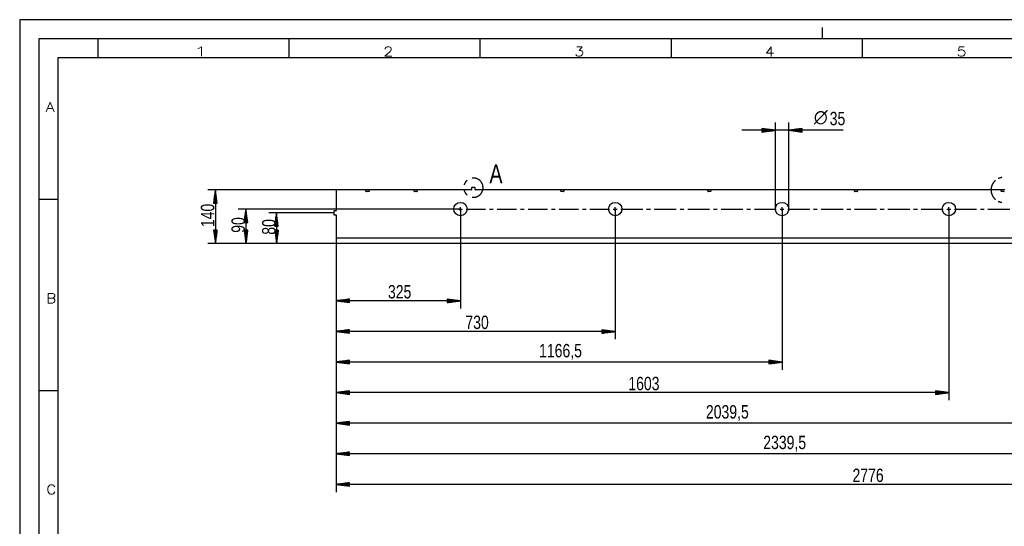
# Model space of a CAD drawing. Header units: millimetres. Extents: x -4 to 841, y -4 to 594.
# Tile 5 of 14: x 0 to 258, y 462 to 594. Entities that reach past the tile are written whole.
import ezdxf

# ---------------------------------------------------------------- set-up
doc = ezdxf.new("R2010")
doc.units = ezdxf.units.MM
doc.layers.add('1', color=7, linetype='Continuous')
doc.styles.add('SEACAD_Arial', font='arial.ttf', dxfattribs={"width": 0.75})
doc.styles.add('SEACAD_simplex_shx', font='simplex.shx', dxfattribs={"width": 0.587})

msp = doc.modelspace()

# ---------------------------------------------------------------- linework, layer by layer
at = {"layer": '1', "color": 7, "linetype": 'Continuous'}
for p, q in [((841, 594), (0, 594)), ((0, 594), (0, 0)), ((210, 589), (210, 592)), ((836, 589), (5, 589)), ((5, 589), (5, 5)), ((20.5, 584), (20.5, 589)), ((70.5, 584), (70.5, 589)), ((120.5, 584), (120.5, 589)), ((170.5, 584), (170.5, 589)), ((220.5, 584), (220.5, 589)), ((831, 584), (10, 584)), ((10, 584), (10, 10)), ((197.7, 544.49), (197.7, 567.09)), ((201.2, 544.49), (201.2, 567.09)), ((215.46, 565.09), (188.95, 565.09)), ((197.7, 565.09), (194.2, 565.55)), ((194.2, 565.55), (194.2, 564.62)), ((194.2, 565.54), (194.22, 565.54)), ((194.2, 565.54), (194.22, 565.54)), ((194.2, 565.49), (194.61, 565.49)), ((194.2, 565.44), (195, 565.44)), ((194.2, 565.39), (195.38, 565.39)), ((194.2, 565.34), (195.77, 565.34)), ((194.2, 565.29), (196.15, 565.29)), ((194.2, 565.24), (196.54, 565.24)), ((194.2, 565.19), (196.93, 565.19)), ((194.2, 565.14), (197.31, 565.14)), ((194.2, 564.62), (197.7, 565.09)), ((194.2, 565.09), (197.7, 565.09)), ((194.2, 565.09), (197.7, 565.09)), ((194.2, 565.03), (197.31, 565.03)), ((194.2, 564.98), (196.93, 564.98)), ((194.2, 564.93), (196.54, 564.93)), ((194.2, 564.88), (196.15, 564.88)), ((194.2, 564.83), (195.77, 564.83)), ((194.2, 564.78), (195.38, 564.78)), ((194.2, 564.73), (195, 564.73)), ((194.2, 564.68), (194.61, 564.68)), ((194.2, 564.63), (194.22, 564.63)), ((194.2, 564.63), (194.22, 564.63)), ((204.7, 565.55), (201.2, 565.09)), ((201.2, 565.09), (204.7, 564.62)), ((204.7, 565.09), (201.2, 565.09)), ((204.7, 565.09), (201.2, 565.09)), ((204.7, 565.14), (201.58, 565.14)), ((204.7, 565.03), (201.58, 565.03)), ((204.7, 565.19), (201.97, 565.19)), ((204.7, 564.98), (201.97, 564.98)), ((204.7, 565.24), (202.36, 565.24)), ((204.7, 564.93), (202.36, 564.93)), ((204.7, 565.29), (202.74, 565.29)), ((204.7, 564.88), (202.74, 564.88)), ((204.7, 565.34), (203.13, 565.34)), ((204.7, 564.83), (203.13, 564.83)), ((204.7, 565.39), (203.51, 565.39)), ((204.7, 564.78), (203.51, 564.78)), ((204.7, 565.44), (203.9, 565.44)), ((204.7, 564.73), (203.9, 564.73)), ((204.7, 565.49), (204.28, 565.49)), ((204.7, 564.68), (204.28, 564.68)), ((204.7, 565.54), (204.67, 565.54)), ((204.7, 565.54), (204.67, 565.54)), ((204.7, 564.63), (204.67, 564.63)), ((204.7, 564.63), (204.67, 564.63)), ((204.7, 564.62), (204.7, 565.55)), ((82.8, 549.49), (49.2, 549.49)), ((51.2, 549.49), (50.74, 545.99)), ((51.1, 545.99), (51.1, 548.71)), ((51.15, 545.99), (51.15, 549.1)), ((51.2, 549.49), (51.2, 535.49)), ((51.66, 545.99), (51.2, 549.49)), ((51.2, 545.99), (51.2, 549.49)), ((51.2, 545.99), (51.2, 549.49)), ((51.25, 545.99), (51.25, 549.1)), ((51.3, 545.99), (51.3, 548.71)), ((90.5, 549.49), (82.8, 549.49)), ((82.8, 549.49), (82.8, 544.09)), ((91.5, 549.49), (90.5, 549.49)), ((90.6, 549.19), (90.6, 549.39)), ((91.3, 549.09), (90.7, 549.09)), ((91.4, 549.39), (91.4, 549.19)), ((103.1, 549.49), (91.5, 549.49)), ((104.1, 549.49), (103.1, 549.49)), ((103.2, 549.19), (103.2, 549.39)), ((103.9, 549.09), (103.3, 549.09)), ((104, 549.39), (104, 549.19)), ((118.1, 549.49), (104.1, 549.49)), ((118.2, 549.99), (118.2, 549.59)), ((119.1, 550.09), (118.3, 550.09)), ((119.2, 549.59), (119.2, 549.99)), ((141.5, 549.49), (119.3, 549.49)), ((142.5, 549.49), (141.5, 549.49)), ((141.6, 549.19), (141.6, 549.39)), ((142.3, 549.09), (141.7, 549.09)), ((142.4, 549.39), (142.4, 549.19)), ((179.9, 549.49), (142.5, 549.49)), ((180.9, 549.49), (179.9, 549.49)), ((180, 549.19), (180, 549.39)), ((180.7, 549.09), (180.1, 549.09)), ((180.8, 549.39), (180.8, 549.19)), ((218.3, 549.49), (180.9, 549.49)), ((219.3, 549.49), (218.3, 549.49)), ((218.4, 549.19), (218.4, 549.39)), ((219.1, 549.09), (218.5, 549.09)), ((219.2, 549.39), (219.2, 549.19)), ((256.7, 549.49), (219.3, 549.49)), ((257.7, 549.49), (256.69, 549.49)), ((256.8, 549.19), (256.8, 549.39)), ((257.5, 549.09), (256.9, 549.09)), ((10, 547), (5, 547)), ((50.79, 545.99), (50.79, 546.4)), ((50.84, 545.99), (50.84, 546.78)), ((50.89, 545.99), (50.89, 547.17)), ((50.94, 545.99), (50.94, 547.56)), ((50.99, 545.99), (50.99, 547.94)), ((51.05, 545.99), (51.05, 548.33)), ((51.35, 545.99), (51.35, 548.33)), ((51.4, 545.99), (51.4, 547.94)), ((51.45, 545.99), (51.45, 547.56)), ((51.5, 545.99), (51.5, 547.17)), ((51.55, 545.99), (51.55, 546.78)), ((51.6, 545.99), (51.6, 546.4)), ((115.3, 545.99), (115.3, 546.24)), ((155.8, 545.99), (155.8, 546.24)), ((199.45, 545.99), (199.45, 546.24)), ((243.1, 545.99), (243.1, 546.24)), ((50.74, 545.99), (50.74, 546.01)), ((50.74, 545.99), (50.74, 546.01)), ((50.74, 545.99), (51.66, 545.99)), ((51.65, 545.99), (51.65, 546.01)), ((51.65, 545.99), (51.65, 546.01)), ((115.3, 544.49), (57.2, 544.49)), ((59.2, 544.49), (58.74, 540.99)), ((59.1, 540.99), (59.1, 543.71)), ((59.15, 540.99), (59.15, 544.1)), ((59.2, 544.49), (59.2, 535.49)), ((59.66, 540.99), (59.2, 544.49)), ((59.2, 540.99), (59.2, 544.49)), ((59.2, 540.99), (59.2, 544.49)), ((59.25, 540.99), (59.25, 544.1)), ((59.3, 540.99), (59.3, 543.71)), ((82.2, 543.89), (82.2, 543.09)), ((82.7, 543.99), (82.3, 543.99)), ((113.8, 544.49), (113.55, 544.49)), ((114.8, 544.49), (115.8, 544.49)), ((115.3, 543.99), (115.3, 544.99)), ((115.3, 544.49), (115.3, 518.49)), ((116.8, 544.49), (121.9, 544.49)), ((122.9, 544.49), (123.9, 544.49)), ((124.9, 544.49), (130, 544.49)), ((131, 544.49), (132, 544.49)), ((133, 544.49), (138.1, 544.49)), ((139.1, 544.49), (140.1, 544.49)), ((141.1, 544.49), (146.2, 544.49)), ((147.2, 544.49), (148.2, 544.49)), ((149.2, 544.49), (154.3, 544.49)), ((155.3, 544.49), (156.3, 544.49)), ((155.8, 543.99), (155.8, 544.99)), ((155.8, 544.49), (155.8, 510.49)), ((157.3, 544.49), (163.03, 544.49)), ((164.03, 544.49), (165.03, 544.49)), ((166.03, 544.49), (171.76, 544.49)), ((172.76, 544.49), (173.76, 544.49)), ((174.76, 544.49), (180.49, 544.49)), ((181.49, 544.49), (182.49, 544.49)), ((183.49, 544.49), (189.22, 544.49)), ((190.22, 544.49), (191.22, 544.49)), ((192.22, 544.49), (197.95, 544.49)), ((198.95, 544.49), (199.95, 544.49)), ((199.45, 543.99), (199.45, 544.99)), ((199.45, 544.49), (199.45, 502.49)), ((200.95, 544.49), (206.68, 544.49)), ((207.68, 544.49), (208.68, 544.49)), ((209.68, 544.49), (215.41, 544.49)), ((216.41, 544.49), (217.41, 544.49)), ((218.41, 544.49), (224.14, 544.49)), ((225.14, 544.49), (226.14, 544.49)), ((227.14, 544.49), (232.87, 544.49)), ((233.87, 544.49), (234.87, 544.49)), ((235.87, 544.49), (241.6, 544.49)), ((242.6, 544.49), (243.6, 544.49)), ((243.1, 543.99), (243.1, 544.99)), ((243.1, 544.49), (243.1, 494.49)), ((244.6, 544.49), (250.33, 544.49)), ((251.33, 544.49), (252.33, 544.49)), ((253.33, 544.49), (259.06, 544.49)), ((58.74, 540.99), (58.74, 541.01)), ((58.74, 540.99), (58.74, 541.01)), ((58.74, 540.99), (59.66, 540.99)), ((58.79, 540.99), (58.79, 541.4)), ((58.84, 540.99), (58.84, 541.78)), ((58.89, 540.99), (58.89, 542.17)), ((58.94, 540.99), (58.94, 542.56)), ((58.99, 540.99), (58.99, 542.94)), ((59.05, 540.99), (59.05, 543.33)), ((59.35, 540.99), (59.35, 543.33)), ((59.4, 540.99), (59.4, 542.94)), ((59.45, 540.99), (59.45, 542.56)), ((59.5, 540.99), (59.5, 542.17)), ((59.55, 540.99), (59.55, 541.78)), ((59.6, 540.99), (59.6, 541.4)), ((59.65, 540.99), (59.65, 541.01)), ((59.65, 540.99), (59.65, 541.01)), ((82.2, 543.49), (65.2, 543.49)), ((67.2, 543.49), (66.74, 539.99)), ((66.89, 539.99), (66.89, 541.17)), ((66.94, 539.99), (66.94, 541.56)), ((66.99, 539.99), (66.99, 541.94)), ((67.05, 539.99), (67.05, 542.33)), ((67.1, 539.99), (67.1, 542.71)), ((67.15, 539.99), (67.15, 543.1)), ((67.2, 543.49), (67.2, 535.49)), ((67.66, 539.99), (67.2, 543.49)), ((67.2, 539.99), (67.2, 543.49)), ((67.2, 539.99), (67.2, 543.49)), ((67.25, 539.99), (67.25, 543.1)), ((67.3, 539.99), (67.3, 542.71)), ((67.35, 539.99), (67.35, 542.33)), ((67.4, 539.99), (67.4, 541.94)), ((67.45, 539.99), (67.45, 541.56)), ((67.5, 539.99), (67.5, 541.17)), ((82.3, 542.99), (82.7, 542.99)), ((82.8, 542.89), (82.8, 536.89)), ((115.3, 542.99), (115.3, 542.74)), ((155.8, 542.99), (155.8, 542.74)), ((199.45, 542.99), (199.45, 542.74)), ((243.1, 542.99), (243.1, 542.74)), ((51.66, 538.99), (50.74, 538.99)), ((50.74, 538.99), (51.2, 535.49)), ((50.74, 538.99), (50.74, 538.96)), ((50.74, 538.99), (50.74, 538.96)), ((50.79, 538.99), (50.79, 538.57)), ((50.84, 538.99), (50.84, 538.19)), ((50.89, 538.99), (50.89, 537.8)), ((50.94, 538.99), (50.94, 537.41)), ((50.99, 538.99), (50.99, 537.03)), ((51.05, 538.99), (51.05, 536.64)), ((51.1, 538.99), (51.1, 536.26)), ((51.15, 538.99), (51.15, 535.87)), ((51.2, 535.49), (51.66, 538.99)), ((51.2, 538.99), (51.2, 535.49)), ((51.2, 538.99), (51.2, 535.49)), ((51.25, 538.99), (51.25, 535.87)), ((51.3, 538.99), (51.3, 536.26)), ((51.35, 538.99), (51.35, 536.64)), ((51.4, 538.99), (51.4, 537.03)), ((51.45, 538.99), (51.45, 537.41)), ((51.5, 538.99), (51.5, 537.8)), ((51.55, 538.99), (51.55, 538.19)), ((51.6, 538.99), (51.6, 538.57)), ((51.65, 538.99), (51.65, 538.96)), ((51.65, 538.99), (51.65, 538.96)), ((59.66, 538.99), (58.74, 538.99)), ((58.74, 538.99), (59.2, 535.49)), ((58.74, 538.99), (58.74, 538.96)), ((58.74, 538.99), (58.74, 538.96)), ((58.79, 538.99), (58.79, 538.57)), ((58.84, 538.99), (58.84, 538.19)), ((58.89, 538.99), (58.89, 537.8)), ((58.94, 538.99), (58.94, 537.41)), ((58.99, 538.99), (58.99, 537.03)), ((59.05, 538.99), (59.05, 536.64)), ((59.1, 538.99), (59.1, 536.26)), ((59.15, 538.99), (59.15, 535.87)), ((59.2, 535.49), (59.66, 538.99)), ((59.2, 538.99), (59.2, 535.49)), ((59.2, 538.99), (59.2, 535.49)), ((59.25, 538.99), (59.25, 535.87)), ((59.3, 538.99), (59.3, 536.26)), ((59.35, 538.99), (59.35, 536.64)), ((59.4, 538.99), (59.4, 537.03)), ((59.45, 538.99), (59.45, 537.41)), ((59.5, 538.99), (59.5, 537.8)), ((59.55, 538.99), (59.55, 538.19)), ((59.6, 538.99), (59.6, 538.57)), ((59.65, 538.99), (59.65, 538.96)), ((59.65, 538.99), (59.65, 538.96)), ((66.74, 539.99), (66.74, 540.01)), ((66.74, 539.99), (66.74, 540.01)), ((66.74, 539.99), (67.66, 539.99)), ((67.66, 538.99), (66.74, 538.99)), ((66.74, 538.99), (67.2, 535.49)), ((66.74, 538.99), (66.74, 538.96)), ((66.74, 538.99), (66.74, 538.96)), ((66.79, 539.99), (66.79, 540.4)), ((66.79, 538.99), (66.79, 538.57)), ((66.84, 539.99), (66.84, 540.78)), ((66.84, 538.99), (66.84, 538.19)), ((66.89, 538.99), (66.89, 537.8)), ((66.94, 538.99), (66.94, 537.41)), ((66.99, 538.99), (66.99, 537.03)), ((67.05, 538.99), (67.05, 536.64)), ((67.1, 538.99), (67.1, 536.26)), ((67.15, 538.99), (67.15, 535.87)), ((67.2, 535.49), (67.66, 538.99)), ((67.2, 538.99), (67.2, 535.49)), ((67.2, 538.99), (67.2, 535.49)), ((67.25, 538.99), (67.25, 535.87)), ((67.3, 538.99), (67.3, 536.26)), ((67.35, 538.99), (67.35, 536.64)), ((67.4, 538.99), (67.4, 537.03)), ((67.45, 538.99), (67.45, 537.41)), ((67.5, 538.99), (67.5, 537.8)), ((67.55, 539.99), (67.55, 540.78)), ((67.55, 538.99), (67.55, 538.19)), ((67.6, 539.99), (67.6, 540.4)), ((67.6, 538.99), (67.6, 538.57)), ((67.65, 539.99), (67.65, 540.01)), ((67.65, 539.99), (67.65, 540.01)), ((67.65, 538.99), (67.65, 538.96)), ((67.65, 538.99), (67.65, 538.96)), ((82.8, 536.89), (82.8, 518.49)), ((82.8, 536.89), (82.8, 510.49)), ((82.8, 536.89), (82.8, 502.49)), ((82.8, 536.89), (82.8, 494.49)), ((82.8, 536.89), (82.8, 486.49)), ((82.8, 536.89), (82.8, 478.49)), ((82.8, 536.89), (82.8, 470.49)), ((381.22, 536.89), (82.8, 536.89)), ((82.8, 535.49), (49.2, 535.49)), ((82.8, 535.49), (57.2, 535.49)), ((82.8, 535.49), (65.2, 535.49)), ((381.4, 535.49), (82.8, 535.49)), ((86.3, 520.95), (82.8, 520.49)), ((115.3, 520.49), (82.8, 520.49)), ((82.8, 520.49), (86.3, 520.02)), ((86.3, 520.49), (82.8, 520.49)), ((86.3, 520.49), (82.8, 520.49)), ((86.3, 520.54), (83.18, 520.54)), ((86.3, 520.43), (83.18, 520.43)), ((86.3, 520.59), (83.57, 520.59)), ((86.3, 520.38), (83.57, 520.38)), ((86.3, 520.64), (83.96, 520.64)), ((86.3, 520.69), (84.34, 520.69)), ((86.3, 520.74), (84.73, 520.74)), ((86.3, 520.79), (85.11, 520.79)), ((86.3, 520.84), (85.5, 520.84)), ((86.3, 520.89), (85.88, 520.89)), ((86.3, 520.94), (86.27, 520.94)), ((86.3, 520.94), (86.27, 520.94)), ((86.3, 520.02), (86.3, 520.95)), ((115.3, 520.49), (111.8, 520.95)), ((111.8, 520.95), (111.8, 520.02)), ((111.8, 520.94), (111.82, 520.94)), ((111.8, 520.94), (111.82, 520.94)), ((111.8, 520.89), (112.21, 520.89)), ((111.8, 520.84), (112.6, 520.84)), ((111.8, 520.79), (112.98, 520.79)), ((111.8, 520.74), (113.37, 520.74)), ((111.8, 520.69), (113.75, 520.69)), ((111.8, 520.64), (114.14, 520.64)), ((111.8, 520.59), (114.53, 520.59)), ((111.8, 520.54), (114.91, 520.54)), ((111.8, 520.02), (115.3, 520.49)), ((111.8, 520.49), (115.3, 520.49)), ((111.8, 520.49), (115.3, 520.49)), ((111.8, 520.43), (114.91, 520.43)), ((111.8, 520.38), (114.53, 520.38)), ((86.3, 520.33), (83.96, 520.33)), ((86.3, 520.28), (84.34, 520.28)), ((86.3, 520.23), (84.73, 520.23)), ((86.3, 520.18), (85.11, 520.18)), ((86.3, 520.13), (85.5, 520.13)), ((86.3, 520.08), (85.88, 520.08)), ((86.3, 520.03), (86.27, 520.03)), ((86.3, 520.03), (86.27, 520.03)), ((111.8, 520.33), (114.14, 520.33)), ((111.8, 520.28), (113.75, 520.28)), ((111.8, 520.23), (113.37, 520.23)), ((111.8, 520.18), (112.98, 520.18)), ((111.8, 520.13), (112.6, 520.13)), ((111.8, 520.08), (112.21, 520.08)), ((111.8, 520.03), (111.82, 520.03)), ((111.8, 520.03), (111.82, 520.03)), ((86.3, 512.95), (82.8, 512.49)), ((86.3, 512.64), (83.96, 512.64)), ((86.3, 512.69), (84.34, 512.69)), ((86.3, 512.74), (84.73, 512.74)), ((86.3, 512.79), (85.11, 512.79)), ((86.3, 512.84), (85.5, 512.84)), ((86.3, 512.89), (85.88, 512.89)), ((86.3, 512.94), (86.27, 512.94)), ((86.3, 512.94), (86.27, 512.94)), ((86.3, 512.02), (86.3, 512.95)), ((155.8, 512.49), (152.3, 512.95)), ((152.3, 512.95), (152.3, 512.02)), ((152.3, 512.94), (152.32, 512.94)), ((152.3, 512.94), (152.32, 512.94)), ((152.3, 512.89), (152.71, 512.89)), ((152.3, 512.84), (153.1, 512.84)), ((152.3, 512.79), (153.48, 512.79)), ((152.3, 512.74), (153.87, 512.74)), ((152.3, 512.69), (154.25, 512.69)), ((152.3, 512.64), (154.64, 512.64)), ((155.8, 512.49), (82.8, 512.49)), ((82.8, 512.49), (86.3, 512.02)), ((86.3, 512.49), (82.8, 512.49)), ((86.3, 512.49), (82.8, 512.49)), ((86.3, 512.54), (83.18, 512.54)), ((86.3, 512.43), (83.18, 512.43)), ((86.3, 512.59), (83.57, 512.59)), ((86.3, 512.38), (83.57, 512.38)), ((86.3, 512.33), (83.96, 512.33)), ((86.3, 512.28), (84.34, 512.28)), ((86.3, 512.23), (84.73, 512.23)), ((86.3, 512.18), (85.11, 512.18)), ((86.3, 512.13), (85.5, 512.13)), ((86.3, 512.08), (85.88, 512.08)), ((86.3, 512.03), (86.27, 512.03)), ((86.3, 512.03), (86.27, 512.03)), ((152.3, 512.59), (155.03, 512.59)), ((152.3, 512.54), (155.41, 512.54)), ((152.3, 512.02), (155.8, 512.49)), ((152.3, 512.49), (155.8, 512.49)), ((152.3, 512.49), (155.8, 512.49)), ((152.3, 512.43), (155.41, 512.43)), ((152.3, 512.38), (155.03, 512.38)), ((152.3, 512.33), (154.64, 512.33)), ((152.3, 512.28), (154.25, 512.28)), ((152.3, 512.23), (153.87, 512.23)), ((152.3, 512.18), (153.48, 512.18)), ((152.3, 512.13), (153.1, 512.13)), ((152.3, 512.08), (152.71, 512.08)), ((152.3, 512.03), (152.32, 512.03)), ((152.3, 512.03), (152.32, 512.03)), ((86.3, 504.95), (82.8, 504.49)), ((86.3, 504.89), (85.88, 504.89)), ((86.3, 504.94), (86.27, 504.94)), ((86.3, 504.94), (86.27, 504.94)), ((86.3, 504.02), (86.3, 504.95)), ((199.45, 504.49), (195.95, 504.95)), ((195.95, 504.95), (195.95, 504.02)), ((195.95, 504.94), (195.97, 504.94)), ((195.95, 504.94), (195.97, 504.94)), ((195.95, 504.89), (196.36, 504.89)), ((199.45, 504.49), (82.8, 504.49)), ((82.8, 504.49), (86.3, 504.02)), ((86.3, 504.49), (82.8, 504.49)), ((86.3, 504.49), (82.8, 504.49)), ((86.3, 504.54), (83.18, 504.54)), ((86.3, 504.43), (83.18, 504.43)), ((86.3, 504.59), (83.57, 504.59)), ((86.3, 504.38), (83.57, 504.38)), ((86.3, 504.64), (83.96, 504.64)), ((86.3, 504.33), (83.96, 504.33)), ((86.3, 504.69), (84.34, 504.69)), ((86.3, 504.28), (84.34, 504.28)), ((86.3, 504.74), (84.73, 504.74)), ((86.3, 504.23), (84.73, 504.23)), ((86.3, 504.79), (85.11, 504.79)), ((86.3, 504.18), (85.11, 504.18)), ((86.3, 504.84), (85.5, 504.84)), ((86.3, 504.13), (85.5, 504.13)), ((86.3, 504.08), (85.88, 504.08)), ((86.3, 504.03), (86.27, 504.03)), ((86.3, 504.03), (86.27, 504.03)), ((195.95, 504.84), (196.75, 504.84)), ((195.95, 504.79), (197.13, 504.79)), ((195.95, 504.74), (197.52, 504.74)), ((195.95, 504.69), (197.9, 504.69)), ((195.95, 504.64), (198.29, 504.64)), ((195.95, 504.59), (198.68, 504.59)), ((195.95, 504.54), (199.06, 504.54)), ((195.95, 504.02), (199.45, 504.49)), ((195.95, 504.49), (199.45, 504.49)), ((195.95, 504.49), (199.45, 504.49)), ((195.95, 504.43), (199.06, 504.43)), ((195.95, 504.38), (198.68, 504.38)), ((195.95, 504.33), (198.29, 504.33)), ((195.95, 504.28), (197.9, 504.28)), ((195.95, 504.23), (197.52, 504.23)), ((195.95, 504.18), (197.13, 504.18)), ((195.95, 504.13), (196.75, 504.13)), ((195.95, 504.08), (196.36, 504.08)), ((195.95, 504.03), (195.97, 504.03)), ((195.95, 504.03), (195.97, 504.03)), ((10, 497), (5, 497)), ((86.3, 496.95), (82.8, 496.49)), ((243.1, 496.49), (82.8, 496.49)), ((82.8, 496.49), (86.3, 496.02)), ((86.3, 496.49), (82.8, 496.49)), ((86.3, 496.49), (82.8, 496.49)), ((86.3, 496.54), (83.18, 496.54)), ((86.3, 496.43), (83.18, 496.43)), ((86.3, 496.59), (83.57, 496.59)), ((86.3, 496.38), (83.57, 496.38)), ((86.3, 496.64), (83.96, 496.64)), ((86.3, 496.33), (83.96, 496.33)), ((86.3, 496.69), (84.34, 496.69)), ((86.3, 496.28), (84.34, 496.28)), ((86.3, 496.74), (84.73, 496.74)), ((86.3, 496.23), (84.73, 496.23)), ((86.3, 496.79), (85.11, 496.79)), ((86.3, 496.18), (85.11, 496.18)), ((86.3, 496.84), (85.5, 496.84)), ((86.3, 496.13), (85.5, 496.13)), ((86.3, 496.89), (85.88, 496.89)), ((86.3, 496.08), (85.88, 496.08)), ((86.3, 496.94), (86.27, 496.94)), ((86.3, 496.94), (86.27, 496.94)), ((86.3, 496.03), (86.27, 496.03)), ((86.3, 496.03), (86.27, 496.03)), ((86.3, 496.02), (86.3, 496.95)), ((243.1, 496.49), (239.6, 496.95)), ((239.6, 496.95), (239.6, 496.02)), ((239.6, 496.94), (239.62, 496.94)), ((239.6, 496.94), (239.62, 496.94)), ((239.6, 496.89), (240.01, 496.89)), ((239.6, 496.84), (240.4, 496.84)), ((239.6, 496.79), (240.78, 496.79)), ((239.6, 496.74), (241.17, 496.74)), ((239.6, 496.69), (241.55, 496.69)), ((239.6, 496.64), (241.94, 496.64)), ((239.6, 496.59), (242.33, 496.59)), ((239.6, 496.54), (242.71, 496.54)), ((239.6, 496.02), (243.1, 496.49)), ((239.6, 496.49), (243.1, 496.49)), ((239.6, 496.49), (243.1, 496.49)), ((239.6, 496.43), (242.71, 496.43)), ((239.6, 496.38), (242.33, 496.38)), ((239.6, 496.33), (241.94, 496.33)), ((239.6, 496.28), (241.55, 496.28)), ((239.6, 496.23), (241.17, 496.23)), ((239.6, 496.18), (240.78, 496.18)), ((239.6, 496.13), (240.4, 496.13)), ((239.6, 496.08), (240.01, 496.08)), ((239.6, 496.03), (239.62, 496.03)), ((239.6, 496.03), (239.62, 496.03)), ((86.3, 488.95), (82.8, 488.49)), ((286.75, 488.49), (82.8, 488.49)), ((82.8, 488.49), (86.3, 488.02)), ((86.3, 488.49), (82.8, 488.49)), ((86.3, 488.49), (82.8, 488.49)), ((86.3, 488.54), (83.18, 488.54)), ((86.3, 488.43), (83.18, 488.43)), ((86.3, 488.59), (83.57, 488.59)), ((86.3, 488.38), (83.57, 488.38)), ((86.3, 488.64), (83.96, 488.64)), ((86.3, 488.33), (83.96, 488.33)), ((86.3, 488.69), (84.34, 488.69)), ((86.3, 488.28), (84.34, 488.28)), ((86.3, 488.74), (84.73, 488.74)), ((86.3, 488.23), (84.73, 488.23)), ((86.3, 488.79), (85.11, 488.79)), ((86.3, 488.18), (85.11, 488.18)), ((86.3, 488.84), (85.5, 488.84)), ((86.3, 488.13), (85.5, 488.13)), ((86.3, 488.89), (85.88, 488.89)), ((86.3, 488.08), (85.88, 488.08)), ((86.3, 488.94), (86.27, 488.94)), ((86.3, 488.94), (86.27, 488.94)), ((86.3, 488.03), (86.27, 488.03)), ((86.3, 488.03), (86.27, 488.03)), ((86.3, 488.02), (86.3, 488.95)), ((86.3, 480.95), (82.8, 480.49)), ((316.75, 480.49), (82.8, 480.49)), ((82.8, 480.49), (86.3, 480.02)), ((86.3, 480.49), (82.8, 480.49)), ((86.3, 480.49), (82.8, 480.49)), ((86.3, 480.54), (83.18, 480.54)), ((86.3, 480.43), (83.18, 480.43)), ((86.3, 480.59), (83.57, 480.59)), ((86.3, 480.38), (83.57, 480.38)), ((86.3, 480.64), (83.96, 480.64)), ((86.3, 480.33), (83.96, 480.33)), ((86.3, 480.69), (84.34, 480.69)), ((86.3, 480.28), (84.34, 480.28)), ((86.3, 480.74), (84.73, 480.74)), ((86.3, 480.23), (84.73, 480.23)), ((86.3, 480.79), (85.11, 480.79)), ((86.3, 480.18), (85.11, 480.18)), ((86.3, 480.84), (85.5, 480.84)), ((86.3, 480.13), (85.5, 480.13)), ((86.3, 480.89), (85.88, 480.89)), ((86.3, 480.08), (85.88, 480.08)), ((86.3, 480.94), (86.27, 480.94)), ((86.3, 480.94), (86.27, 480.94)), ((86.3, 480.03), (86.27, 480.03)), ((86.3, 480.03), (86.27, 480.03)), ((86.3, 480.02), (86.3, 480.95)), ((86.3, 472.95), (82.8, 472.49)), ((360.4, 472.49), (82.8, 472.49)), ((82.8, 472.49), (86.3, 472.02)), ((86.3, 472.49), (82.8, 472.49)), ((86.3, 472.49), (82.8, 472.49)), ((86.3, 472.54), (83.18, 472.54)), ((86.3, 472.43), (83.18, 472.43)), ((86.3, 472.59), (83.57, 472.59)), ((86.3, 472.38), (83.57, 472.38)), ((86.3, 472.64), (83.96, 472.64)), ((86.3, 472.33), (83.96, 472.33)), ((86.3, 472.69), (84.34, 472.69)), ((86.3, 472.28), (84.34, 472.28)), ((86.3, 472.74), (84.73, 472.74)), ((86.3, 472.23), (84.73, 472.23)), ((86.3, 472.79), (85.11, 472.79)), ((86.3, 472.18), (85.11, 472.18)), ((86.3, 472.84), (85.5, 472.84)), ((86.3, 472.13), (85.5, 472.13)), ((86.3, 472.89), (85.88, 472.89)), ((86.3, 472.08), (85.88, 472.08)), ((86.3, 472.94), (86.27, 472.94)), ((86.3, 472.94), (86.27, 472.94)), ((86.3, 472.03), (86.27, 472.03)), ((86.3, 472.03), (86.27, 472.03)), ((86.3, 472.02), (86.3, 472.95))]:
    msp.add_line(p, q, dxfattribs=at)
for centre in [(115.3, 544.49), (155.8, 544.49), (199.45, 544.49), (243.1, 544.49)]:
    msp.add_circle(centre, 1.75, dxfattribs=at)
for centre, start, end in [((90.5, 549.39), 0, 90), ((90.7, 549.19), 180, 270), ((91.3, 549.19), 270, 0), ((91.5, 549.39), 90, 180), ((103.1, 549.39), 0, 90), ((103.3, 549.19), 180, 270), ((103.9, 549.19), 270, 0), ((104.1, 549.39), 90, 180), ((118.1, 549.59), 270, 0), ((118.3, 549.99), 90, 180), ((119.1, 549.99), 0, 90), ((119.3, 549.59), 180, 270), ((141.5, 549.39), 0, 90), ((141.7, 549.19), 180, 270), ((142.3, 549.19), 270, 0), ((142.5, 549.39), 90, 180), ((179.9, 549.39), 0, 90), ((180.1, 549.19), 180, 270), ((180.7, 549.19), 270, 0), ((180.9, 549.39), 90, 180), ((218.3, 549.39), 0, 90), ((218.5, 549.19), 180, 270), ((219.1, 549.19), 270, 0), ((219.3, 549.39), 90, 180), ((256.7, 549.39), 0, 90), ((256.9, 549.19), 180, 270), ((257.5, 549.19), 270, 0), ((82.3, 543.89), 90, 180), ((82.7, 544.09), 270, 0), ((82.3, 543.09), 180, 270), ((82.7, 542.89), 0, 90)]:
    msp.add_arc(centre, 0.1, start, end, dxfattribs=at)
for points, knots in [([(117.03, 552.01), (116.55, 551.46), (116.25, 550.8)], [0, 0, 0.500016, 1, 1]), ([(121.25, 550.09), (121.14, 550.8), (120.84, 551.46), (120.37, 552.01), (119.76, 552.4), (119.06, 552.61), (118.34, 552.61)], [0, 0, 0.166666, 0.333328, 0.499999, 0.666666, 0.833332, 1, 1]), ([(255.24, 551.96), (254.73, 551.41), (254.33, 550.69), (254.13, 549.89), (254.13, 549.07), (254.33, 548.28), (254.73, 547.56), (255.24, 547.01)], [0, 0, 0.133336, 0.279999, 0.42667, 0.573336, 0.72, 0.866669, 1, 1]), ([(256.91, 552.71), (256.76, 552.7), (256.02, 552.46)], [0, 0, 0.159996, 1, 1]), ([(116.25, 549.37), (116.55, 548.71), (117.03, 548.16)], [0, 0, 0.500008, 1, 1]), ([(118.34, 547.56), (119.06, 547.56), (119.76, 547.77), (120.37, 548.16), (120.84, 548.71), (121.14, 549.37), (121.25, 550.09)], [0, 0, 0.166668, 0.333334, 0.5, 0.666663, 0.833334, 1, 1]), ([(256.02, 546.5), (256.76, 546.26), (256.91, 546.25)], [0, 0, 0.840004, 1, 1]), ([(82.8, 536.89), (82.8, 535.9), (82.8, 535.49)], [0, 0, 0.707123, 1, 1])]:
    msp.add_open_spline(points, degree=1, knots=knots, dxfattribs=at)

# ---------------------------------------------------------------- texts
at = {"layer": '1', "attachment_point": 7}
for s, insert, char_height, width, style in [('{\\fsimplex|b0||i0||c0|p34;\\C7;\\H2.5;\\W1.879;1}', (45.38, 584.43), 2.5, 5.3935, 'SEACAD_simplex_shx'), ('{\\fsimplex|b0||i0||c0|p34;\\C7;\\H2.5;\\W1.216;2}', (95.11, 584.43), 2.5, 4.7454, 'SEACAD_simplex_shx'), ('{\\fsimplex|b0||i0||c0|p34;\\C7;\\H2.5;\\W1.216;3}', (145.11, 584.43), 2.5, 4.7454, 'SEACAD_simplex_shx'), ('{\\fsimplex|b0||i0||c0|p34;\\C7;\\H2.5;\\W1.148;4}', (194.97, 584.42), 2.5, 4.6934, 'SEACAD_simplex_shx'), ('{\\fsimplex|b0||i0||c0|p34;\\C7;\\H2.5;\\W1.216;5}', (245.11, 584.43), 2.5, 4.7454, 'SEACAD_simplex_shx'), ('{\\fsimplex|b0||i0||c0|p34;\\C7;\\H2.5;\\W1.216;A}', (6.83, 569.93), 2.5, 5.0232, 'SEACAD_simplex_shx'), ('{\\fArial|b0||i0||c0|p34;\\C7;\\H3.5;\\W0.75;35}', (211.92, 566.36), 3.5, 3.9565, 'SEACAD_Arial'), ('{\\fArial|b0||i0||c0|p34;\\C7;\\H4.9;\\W0.75;A}', (122.89, 551.25), 4.9, 3.4087, 'SEACAD_Arial'), ('{\\fArial|b0||i0||c0|p34;\\C7;\\H3.5;\\W0.75;325}', (96.35, 521.07), 3.5, 5.9348, 'SEACAD_Arial'), ('{\\fsimplex|b0||i0||c0|p34;\\C7;\\H2.5;\\W1.148;B}', (6.97, 519.92), 2.5, 5.3066, 'SEACAD_simplex_shx'), ('{\\fArial|b0||i0||c0|p34;\\C7;\\H3.5;\\W0.75;730}', (116.6, 513.07), 3.5, 5.9348, 'SEACAD_Arial'), ('{\\fArial|b0||i0||c0|p34;\\C7;\\H3.5;\\W0.75;1166,5}', (135.88, 505.07), 3.5, 10.8804, 'SEACAD_Arial'), ('{\\fArial|b0||i0||c0|p34;\\C7;\\H3.5;\\W0.75;1603}', (159.23, 497.07), 3.5, 7.9131, 'SEACAD_Arial'), ('{\\fArial|b0||i0||c0|p34;\\C7;\\H3.5;\\W0.75;2039,5}', (179.53, 489.07), 3.5, 10.8804, 'SEACAD_Arial'), ('{\\fArial|b0||i0||c0|p34;\\C7;\\H3.5;\\W0.75;2339,5}', (194.53, 481.07), 3.5, 10.8804, 'SEACAD_Arial'), ('{\\fArial|b0||i0||c0|p34;\\C7;\\H3.5;\\W0.75;2776}', (217.88, 473.07), 3.5, 7.9131, 'SEACAD_Arial'), ('{\\fsimplex|b0||i0||c0|p34;\\C7;\\H2.5;\\W1.148;C}', (6.97, 469.92), 2.5, 5.3066, 'SEACAD_simplex_shx')]:
    msp.add_mtext(s, dxfattribs=dict(at, insert=insert, char_height=char_height, width=width, style=style))
at = {"layer": '1', "insert": (207.77, 566.58), "char_height": 3.5, "width": 4.8276, "attachment_point": 7}
msp.add_mtext('{\\fAIGDT|b0||i0||c0|p34;\\C7;\\H3.5;\\W1.;n}', dxfattribs=at)
at = {"layer": '1', "char_height": 3.5, "attachment_point": 7, "rotation": 90, "style": 'SEACAD_Arial'}
for s, insert, width in [('{\\fArial|b0||i0||c0|p34;\\C7;\\H3.5;\\W0.75;140}', (50.96, 539.76), 5.9348), ('{\\fArial|b0||i0||c0|p34;\\C7;\\H3.5;\\W0.75;90}', (58.96, 538.28), 3.9565), ('{\\fArial|b0||i0||c0|p34;\\C7;\\H3.5;\\W0.75;80}', (66.96, 537.78), 3.9565)]:
    msp.add_mtext(s, dxfattribs=dict(at, insert=insert, width=width))

doc.saveas('drawing.dxf')
